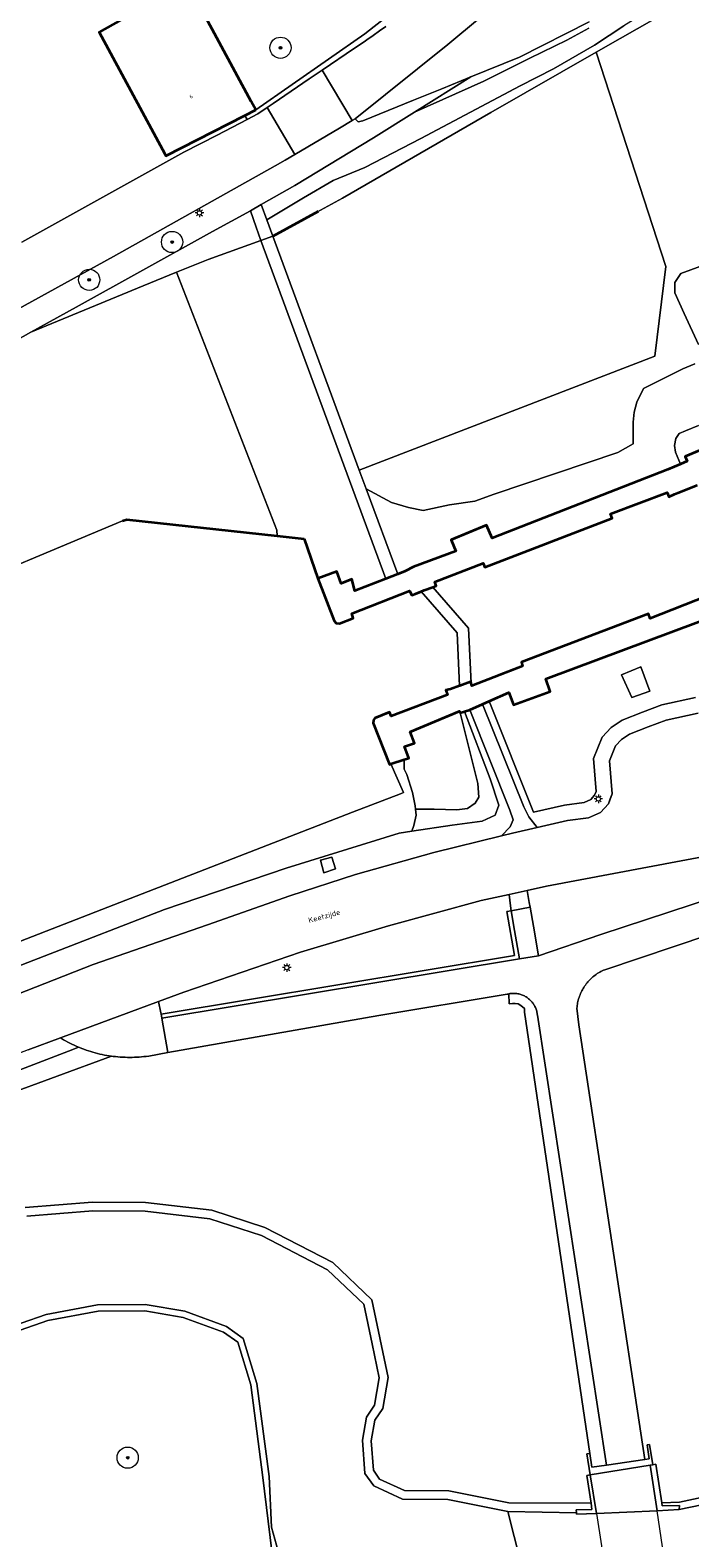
# Model space of a CAD drawing. Header units: metres. Extents: x 131489 to 134032, y 502353 to 503606.
# Tile 83 of 90: x 133379 to 133441, y 503100 to 503242. Entities that reach past the tile are written whole.
import ezdxf
from ezdxf.enums import TextEntityAlignment as Align

# ---------------------------------------------------------------- set-up
doc = ezdxf.new("R2010")
doc.units = ezdxf.units.M
for name, color, linetype, lineweight in [('ALG-laag uit', 4, 'Continuous', 18), ('B-WE-GK-BESCHOEIING-G', 130, 'GK-BESCHOEIING', 35), ('B-WE-GK-KADEMUUR-GV', 150, 'Continuous', 35), ('B-WE-GR-BEPLANTING_CULTUUR_HEESTERS-GV', 90, 'Continuous', 18), ('B-WE-GR-BOOM-S', 92, 'Continuous', 25), ('B-WE-GR-GRAS-GV', 60, 'Continuous', 13), ('B-WE-IE-TERREINAFSCHEIDING_KUNSTMATIG_MUUR-GV', 90, 'Continuous', 18), ('B-WE-KL-ET_LS_OV_LICHTMAST-S', 190, 'Continuous', 25), ('B-WE-KW-KUNSTWERK_DEK-GV', 170, 'Continuous', 18), ('B-WE-KW-KUNSTWERK_SLUIS-GV', 170, 'Continuous', 18), ('B-WE-OG-BEBOUWING-GV', 7, 'Continuous', 35), ('B-WE-OG-BEBOUWING-T18', 1, 'Continuous', 18), ('B-WE-OG-TERREIN_CULTUURSCHEIDING-GV', 7, 'Continuous', 18), ('B-WE-OG-TERREIN_ERF-GV', 7, 'Continuous', 18), ('B-WE-OG-TOPOGRAFIE-T18', 1, 'Continuous', 18), ('B-WE-OG-WATER_SLOOT-GV', 120, 'Continuous', 18), ('B-WE-OG-WEG-GV', 7, 'Continuous', 18), ('B-WE-VH-VERHARDING_ASFALT-GV', 252, 'Continuous', 18), ('B-WE-VH-VERHARDING_BEDRIJFSVLOERPLAAT-GV', 252, 'Continuous', 18), ('B-WE-VH-VERHARDING_BETON-GV', 252, 'Continuous', 18), ('B-WE-VH-VERHARDING_BETONSTRAATSTEEN-GV', 252, 'Continuous', 18), ('B-WE-VH-VERHARDING_HALFVERHARDING_GRIND-GV', 252, 'Continuous', 18), ('B-WE-VH-VERHARDING_HALFVERHARDING_SCHELP-GV', 252, 'Continuous', 18), ('B-WE-VH-VERHARDING_STRAATBAKSTEEN-GV', 252, 'Continuous', 18)]:
    doc.layers.add(name, color=color, linetype=linetype, lineweight=lineweight)
doc.styles.add('NLCS-ISO-M200-T18', font='NLCS-ISO.ttf', dxfattribs={"height": 0.36})
doc.styles.add('NLCS-ISO-M200-T25', font='NLCS-ISO.ttf', dxfattribs={"height": 0.5})
doc.linetypes.add('GK-BESCHOEIING', pattern='A,30,-5,[1,NLCS.SHX,S=1,R=0,X=0,Y=0],-5', length=40)

# ---------------------------------------------------------------- blocks, each defined once
blk = doc.blocks.new('SKL-ET_OV_LICHTMAST-SO')
at = {"color": 0, "linetype": 'ByBlock', "lineweight": 18}
for points in [[(-1.25, 0), (-2, 0)], [(-1.41, 1.41), (-0.88, 0.88)], [(0, 2), (0, 1.25)], [(0.88, 0.88), (1.41, 1.41)], [(2, 0), (1.25, 0)], [(-1.41, -1.41), (-0.88, -0.88)], [(0, -1.25), (0, -2)], [(0.88, -0.88), (1.41, -1.41)]]:
    blk.add_lwpolyline(points, dxfattribs=at)
blk.add_circle((0, 0), 1, dxfattribs=at)
blk = doc.blocks.new('SGR-BOOM_01-SO')
at = {"linetype": 'ByBlock', "lineweight": 18}
h = blk.add_hatch(color=0, dxfattribs=at)
h.dxf.hatch_style = 1
edge = h.paths.add_edge_path()
edge.add_arc((0, 0), 0.25, 0, 360)
at = {"color": 0, "linetype": 'ByBlock', "lineweight": 18}
for radius in [2, 0.25]:
    blk.add_circle((0, 0), radius, dxfattribs=at)

msp = doc.modelspace()

# ---------------------------------------------------------------- linework, layer by layer
at = {"layer": 'ALG-laag uit', "flags": 128}
for points in [[(133423.169, 503165.71), (133424.209, 503165.969), (133426.512, 503166.49), (133425.72, 503167.483), (133425.259, 503168.452), (133421.357, 503178.106), (133420.177, 503177.584), (133423.951, 503168.129), (133424.254, 503167.209), (133423.987, 503166.543)], [(133466.723, 503167.66), (133466.367, 503168.689), (133455.956, 503166.338), (133427.415, 503160.943), (133425.569, 503160.547), (133425.781, 503159.43), (133425.867, 503158.973), (133426.166, 503157.182), (133426.632, 503154.387), (133432.511, 503156.392), (133449.641, 503162.037), (133465.273, 503167.188)], [(133423.88, 503160.184), (133424.009, 503159.095), (133424.062, 503158.642), (133425.867, 503158.973), (133425.781, 503159.43), (133425.569, 503160.547)], [(133423.88, 503160.184), (133421.25, 503159.62), (133412.512, 503157.212), (133404.224, 503154.747), (133393.215, 503150.971), (133390.816, 503150.079), (133391.042, 503149.006), (133391.065, 503148.893), (133424.384, 503154.426), (133423.668, 503158.574), (133424.062, 503158.642), (133424.009, 503159.095)], [(133424.847, 503154.097), (133424.384, 503156.776), (133424.062, 503158.642), (133423.668, 503158.574), (133424.384, 503154.426), (133391.065, 503148.893), (133391.142, 503148.529), (133391.147, 503148.501)], [(133424.847, 503154.097), (133426.632, 503154.387), (133426.166, 503157.182), (133425.867, 503158.973), (133424.062, 503158.642), (133424.384, 503156.776)], [(133386.394, 503144.927), (133386.549, 503144.907), (133386.771, 503144.881), (133386.994, 503144.859), (133387.217, 503144.841), (133387.44, 503144.827), (133387.664, 503144.818), (133387.888, 503144.812), (133388.112, 503144.81), (133388.335, 503144.812), (133388.559, 503144.818), (133388.783, 503144.828), (133389.006, 503144.843), (133389.229, 503144.861), (133389.452, 503144.883), (133389.674, 503144.909), (133389.896, 503144.939), (133391.705, 503145.26), (133391.147, 503148.501), (133391.142, 503148.529), (133391.065, 503148.893), (133391.042, 503149.006), (133390.816, 503150.079), (133381.576, 503146.646), (133381.675, 503146.586), (133381.869, 503146.473), (133382.065, 503146.362), (133382.263, 503146.256), (133382.462, 503146.153), (133382.664, 503146.054), (133382.867, 503145.958), (133383.072, 503145.866), (133383.278, 503145.777), (133383.379, 503145.735), (133383.587, 503145.653), (133383.796, 503145.574), (133384.006, 503145.499), (133384.218, 503145.428), (133384.431, 503145.36), (133384.646, 503145.296), (133384.861, 503145.237), (133385.078, 503145.181), (133385.295, 503145.129), (133385.513, 503145.08), (133385.732, 503145.036), (133385.952, 503144.996), (133386.173, 503144.959)]]:
    msp.add_lwpolyline(points, close=True, dxfattribs=at)
for points in [[(133441.687, 503177.281), (133438.692, 503176.622), (133436.99, 503175.982), (133435.227, 503175.289), (133434.462, 503174.785), (133433.921, 503174.192), (133433.344, 503172.775), (133433.584, 503169.666), (133433.231, 503168.732), (133432.477, 503167.904), (133431.347, 503167.411), (133429.368, 503167.135), (133426.512, 503166.49), (133424.209, 503165.969), (133423.169, 503165.71), (133416.765, 503164.118), (133409.398, 503162.057), (133403.191, 503160.034), (133395.428, 503157.313), (133384.671, 503153.562), (133356.416, 503142.467)], [(133426.512, 503166.49), (133429.368, 503167.135), (133431.347, 503167.411), (133432.477, 503167.904), (133433.231, 503168.732), (133433.408, 503169.199)], [(133378.547, 503145.52), (133381.576, 503146.646), (133390.816, 503150.079), (133393.215, 503150.971), (133404.224, 503154.747), (133412.512, 503157.212), (133421.25, 503159.62), (133423.88, 503160.184), (133425.569, 503160.547), (133427.415, 503160.943), (133455.956, 503166.338)], [(133048.23, 503025.265), (133100.601, 503043.712), (133113.096, 503048.21), (133175.678, 503070.74), (133215.706, 503085.895), (133239.238, 503094.78), (133260.835, 503103.345), (133296.575, 503118.202), (133308.233, 503123), (133311.574, 503124.582), (133313.627, 503125.454), (133342.177, 503137.198), (133346.114, 503138.8), (133347.845, 503139.213), (133348.42, 503139.431), (133356.416, 503142.467), (133384.671, 503153.562), (133395.428, 503157.313), (133403.191, 503160.034), (133409.398, 503162.057), (133416.765, 503164.118), (133423.169, 503165.71)], [(133449.641, 503162.037), (133432.511, 503156.392), (133426.632, 503154.387), (133424.847, 503154.097), (133391.147, 503148.501), (133391.705, 503145.26), (133411.608, 503148.753), (133423.697, 503150.772), (133423.748, 503150.785), (133423.841, 503150.806), (133423.934, 503150.823), (133424.028, 503150.837), (133424.123, 503150.846), (133424.218, 503150.851), (133424.313, 503150.852), (133424.408, 503150.85), (133424.502, 503150.843), (133424.597, 503150.832), (133424.691, 503150.817), (133424.784, 503150.799), (133424.876, 503150.776), (133424.967, 503150.75), (133425.058, 503150.719), (133425.146, 503150.685), (133425.234, 503150.648), (133425.319, 503150.606), (133425.403, 503150.561), (133425.485, 503150.513), (133425.564, 503150.461), (133425.642, 503150.406), (133425.717, 503150.348), (133425.789, 503150.286), (133425.859, 503150.222), (133425.926, 503150.155), (133425.99, 503150.085), (133426.052, 503150.012), (133426.11, 503149.937), (133426.165, 503149.859), (133426.216, 503149.779), (133426.264, 503149.697), (133426.309, 503149.613), (133426.35, 503149.528), (133426.388, 503149.44), (133426.421, 503149.352), (133426.451, 503149.261), (133426.477, 503149.17), (133426.5, 503149.078), (133426.518, 503148.984), (133426.533, 503148.89), (133426.543, 503148.796), (133433.064, 503106.365), (133436.679, 503106.891), (133430.454, 503147.881), (133430.27, 503149.462), (133430.28, 503149.575), (133430.296, 503149.705), (133430.316, 503149.835), (133430.339, 503149.964), (133430.367, 503150.092), (133430.398, 503150.219), (133430.433, 503150.345), (133430.472, 503150.47), (133430.515, 503150.594), (133430.562, 503150.716), (133430.612, 503150.837), (133430.666, 503150.956), (133430.724, 503151.074), (133430.785, 503151.189), (133430.849, 503151.303), (133430.918, 503151.415), (133430.989, 503151.525), (133431.064, 503151.632), (133431.142, 503151.737), (133431.223, 503151.84), (133431.308, 503151.94), (133431.395, 503152.037), (133431.485, 503152.132), (133431.579, 503152.224), (133431.674, 503152.313), (133431.773, 503152.399), (133431.874, 503152.482), (133431.978, 503152.562), (133432.084, 503152.639), (133432.192, 503152.713), (133432.303, 503152.783), (133432.416, 503152.849), (133432.53, 503152.913), (133432.647, 503152.972), (133432.765, 503153.029), (133432.885, 503153.081), (133445.966, 503157.466)], [(133423.841, 503150.806), (133423.748, 503150.785), (133423.697, 503150.772), (133411.608, 503148.753), (133391.705, 503145.26), (133389.896, 503144.939), (133389.674, 503144.909), (133389.452, 503144.883), (133389.229, 503144.861), (133389.006, 503144.843), (133388.783, 503144.828), (133388.559, 503144.818), (133388.335, 503144.812), (133388.112, 503144.81), (133387.888, 503144.812), (133387.664, 503144.818), (133387.44, 503144.827), (133387.217, 503144.841), (133386.994, 503144.859), (133386.771, 503144.881), (133386.549, 503144.907), (133386.394, 503144.927)], [(133426.543, 503148.796), (133426.533, 503148.89), (133426.518, 503148.984), (133426.5, 503149.078), (133426.477, 503149.17), (133426.451, 503149.261), (133426.421, 503149.352), (133426.388, 503149.44), (133426.35, 503149.528), (133426.309, 503149.613), (133426.264, 503149.697), (133426.216, 503149.779), (133426.165, 503149.859), (133426.11, 503149.937), (133426.052, 503150.012), (133425.99, 503150.085), (133425.926, 503150.155), (133425.859, 503150.222), (133425.789, 503150.286), (133425.717, 503150.348), (133425.642, 503150.406), (133425.564, 503150.461), (133425.485, 503150.513), (133425.403, 503150.561), (133425.319, 503150.606), (133425.234, 503150.648), (133425.146, 503150.685), (133425.058, 503150.719), (133424.967, 503150.75), (133424.876, 503150.776), (133424.784, 503150.799), (133424.691, 503150.817), (133424.597, 503150.832), (133424.502, 503150.843), (133424.408, 503150.85), (133424.313, 503150.852), (133424.218, 503150.851), (133424.123, 503150.846), (133424.028, 503150.837), (133423.934, 503150.823), (133423.841, 503150.806)], [(133433.063, 503106.37), (133426.543, 503148.796)], [(133381.576, 503146.646), (133378.547, 503145.52), (133361.618, 503139.085), (133350.414, 503134.264), (133350.028, 503134.098), (133343.082, 503131.013), (133332.347, 503126.314), (133329.23, 503121.23), (133328.702, 503120.368), (133324.215, 503118.494), (133317.541, 503115.707), (133314.74, 503108.34), (133314.848, 503108.105)], [(133383.278, 503145.777), (133383.072, 503145.866), (133382.867, 503145.958), (133382.664, 503146.054), (133382.462, 503146.153), (133382.263, 503146.256), (133382.065, 503146.362), (133381.869, 503146.473), (133381.675, 503146.586), (133381.576, 503146.646)], [(133386.394, 503144.927), (133386.173, 503144.959), (133385.952, 503144.996), (133385.732, 503145.036), (133385.513, 503145.08), (133385.295, 503145.129), (133385.078, 503145.181), (133384.861, 503145.237), (133384.646, 503145.296), (133384.431, 503145.36), (133384.218, 503145.428), (133384.006, 503145.499), (133383.796, 503145.574), (133383.587, 503145.653), (133383.379, 503145.735), (133383.278, 503145.777)]]:
    msp.add_lwpolyline(points, dxfattribs=at)
at = {"layer": 'B-WE-GK-BESCHOEIING-G', "flags": 128}
for points in [[(133401.604, 503222.243), (133405.896, 503224.598)], [(133387.415, 503195.404), (133387.836, 503195.525)], [(133387.836, 503195.525), (133402.001, 503193.984)], [(133402.001, 503193.984), (133404.57, 503193.705)], [(133404.57, 503193.705), (133405.832, 503189.963)], [(133442.52, 503188.306), (133437.162, 503186.204)], [(133437.011, 503186.634), (133425.031, 503182.072)], [(133437.162, 503186.204), (133437.011, 503186.634)], [(133425.031, 503182.072), (133425.147, 503181.713)], [(133425.147, 503181.713), (133422.929, 503180.846)]]:
    msp.add_lwpolyline(points, dxfattribs=at)
at = {"layer": 'B-WE-GK-KADEMUUR-GV', "flags": 128}
for points in [[(133441.817, 503202.037), (133440.476, 503201.469), (133440.661, 503201.027), (133440.043, 503200.761), (133438.84, 503200.244), (133422.288, 503193.782), (133421.755, 503195.004), (133418.402, 503193.613), (133418.846, 503192.553), (133414.867, 503191.077), (133414.074, 503190.656), (133413.372, 503190.383), (133412.266, 503189.953), (133409.342, 503188.815), (133409.035, 503189.893), (133408.054, 503189.486), (133407.636, 503190.635), (133405.832, 503189.963), (133407.376, 503185.968), (133407.563, 503185.761), (133407.871, 503185.72), (133409.189, 503186.221), (133409.044, 503186.666), (133414.488, 503188.793), (133414.709, 503188.386), (133415.039, 503188.511), (133415.58, 503188.744), (133415.857, 503188.864), (133416.67, 503189.159), (133416.992, 503189.276), (133416.863, 503189.659), (133421.444, 503191.431), (133421.575, 503191.049), (133433.591, 503195.664), (133433.436, 503196.057), (133438.766, 503198.088), (133438.933, 503197.683), (133439.459, 503197.913), (133439.797, 503198.048), (133441.605, 503198.77)], [(133442.52, 503188.306), (133437.162, 503186.204), (133437.011, 503186.634), (133425.031, 503182.072), (133425.147, 503181.713), (133420.375, 503179.847), (133420.287, 503180.097), (133420.24, 503180.231), (133419.245, 503179.857), (133419.203, 503179.842), (133418.339, 503179.53), (133417.926, 503179.431), (133418.077, 503179.014), (133412.769, 503176.974), (133412.596, 503177.359), (133411.229, 503176.812), (133411.088, 503176.619), (133411.053, 503176.336), (133412.599, 503172.441), (133412.734, 503172.485), (133413.998, 503172.893), (133414.42, 503173.029), (133414.019, 503174.122), (133414.942, 503174.455), (133414.562, 503175.524), (133419.199, 503177.467), (133419.271, 503177.296), (133419.663, 503177.421), (133420.177, 503177.584), (133421.357, 503178.106), (133422.003, 503178.391), (133423.855, 503179.21), (133424.29, 503178.067), (133427.744, 503179.308), (133427.338, 503180.494), (133444.088, 503186.752)]]:
    msp.add_lwpolyline(points, dxfattribs=at)
at = {"layer": 'B-WE-GR-BEPLANTING_CULTUUR_HEESTERS-GV', "flags": 128}
msp.add_lwpolyline([(133401.494, 503098.262), (133400.667, 503105.208), (133399.511, 503113.934), (133398.291, 503117.942), (133396.95, 503118.907), (133393.145, 503120.297), (133389.521, 503120.919), (133385.133, 503120.873), (133380.39, 503119.985), (133375.769, 503118.39)], dxfattribs=at)
at = {"layer": 'B-WE-GR-GRAS-GV', "flags": 128}
for points in [[(133432.087, 503239.595), (133434.36, 503240.895), (133441.921, 503245.222), (133452.239, 503251.126), (133451.01, 503251.835), (133450.597, 503251.925), (133448.949, 503251.327), (133447.096, 503250.147), (133444.407, 503248.089), (133441.148, 503246.237), (133437.399, 503243.765), (133434.692, 503242.079), (133431.931, 503240.263), (133428.052, 503238.047), (133424.91, 503236.424), (133415.566, 503231.448), (133410.261, 503228.729), (133407.29, 503227.493), (133404.486, 503225.877), (133401.036, 503223.805), (133401.604, 503222.243), (133408.157, 503225.838), (133422.16, 503233.914)], [(133432.087, 503239.595), (133422.16, 503233.914), (133408.157, 503225.838), (133401.604, 503222.243), (133409.753, 503200.175), (133437.625, 503210.934), (133438.642, 503219.377)], [(133392.507, 503218.868), (133401.966, 503194.52), (133402.001, 503193.984), (133404.57, 503193.705), (133405.832, 503189.963), (133407.636, 503190.635), (133408.054, 503189.486), (133409.035, 503189.893), (133409.342, 503188.815), (133412.266, 503189.953), (133400.455, 503221.841), (133395.515, 503220.059)]]:
    msp.add_lwpolyline(points, close=True, dxfattribs=at)
for points in [[(133441.921, 503245.222), (133434.36, 503240.895), (133432.087, 503239.595), (133438.642, 503219.377), (133437.625, 503210.934), (133409.753, 503200.175), (133410.394, 503198.438), (133412.785, 503197.148), (133414.387, 503196.664), (133415.764, 503196.393), (133418.268, 503196.902), (133420.636, 503197.27), (133422.477, 503197.939), (133434.115, 503201.861), (133435.567, 503202.673), (133435.559, 503204.699), (133435.658, 503205.641), (133435.911, 503206.601), (133436.559, 503207.887), (133440.257, 503209.733), (133441.385, 503210.222)], [(133431.383, 503241.854), (133429.333, 503240.748), (133425.83, 503239.049), (133421.491, 503236.858), (133414.96, 503233.954), (133411.081, 503231.534), (133403.687, 503227.041), (133400.512, 503225.247), (133401.036, 503223.805), (133404.486, 503225.877), (133407.29, 503227.493), (133410.261, 503228.729), (133415.566, 503231.448), (133424.91, 503236.424), (133428.052, 503238.047), (133431.931, 503240.263), (133434.692, 503242.079)], [(133442.554, 503219.632), (133440.068, 503218.718), (133439.506, 503217.876), (133439.499, 503216.911), (133440.367, 503214.975), (133441.728, 503212.046)], [(133441.728, 503212.046), (133440.367, 503214.975), (133439.499, 503216.911), (133439.506, 503217.876), (133440.068, 503218.718), (133442.554, 503219.632)], [(133441.385, 503210.222), (133440.257, 503209.733), (133436.559, 503207.887), (133435.911, 503206.601), (133435.658, 503205.641), (133435.559, 503204.699), (133435.567, 503202.673), (133434.115, 503201.861), (133422.477, 503197.939), (133420.636, 503197.27), (133418.268, 503196.902), (133415.764, 503196.393), (133414.387, 503196.664), (133412.785, 503197.148), (133410.394, 503198.438), (133413.372, 503190.383), (133414.074, 503190.656), (133414.867, 503191.077), (133418.846, 503192.553), (133418.402, 503193.613), (133421.755, 503195.004), (133422.288, 503193.782), (133438.84, 503200.244), (133440.043, 503200.761), (133439.549, 503201.878), (133439.468, 503202.501), (133439.587, 503203.174), (133439.924, 503203.644), (133440.512, 503203.904), (133441.735, 503204.384)], [(133441.735, 503204.384), (133440.512, 503203.904), (133439.924, 503203.644), (133439.587, 503203.174), (133439.468, 503202.501), (133439.549, 503201.878), (133440.043, 503200.761), (133440.661, 503201.027), (133440.476, 503201.469), (133441.817, 503202.037)], [(133445.966, 503157.466), (133432.885, 503153.081), (133432.765, 503153.029), (133432.647, 503152.972), (133432.53, 503152.913), (133432.416, 503152.849), (133432.303, 503152.783), (133432.192, 503152.713), (133432.084, 503152.639), (133431.978, 503152.562), (133431.874, 503152.482), (133431.773, 503152.399), (133431.674, 503152.313), (133431.579, 503152.224), (133431.485, 503152.132), (133431.395, 503152.037), (133431.308, 503151.94), (133431.223, 503151.84), (133431.142, 503151.737), (133431.064, 503151.632), (133430.989, 503151.525), (133430.918, 503151.415), (133430.849, 503151.303), (133430.785, 503151.189), (133430.724, 503151.074), (133430.666, 503150.956), (133430.612, 503150.837), (133430.562, 503150.716), (133430.515, 503150.594), (133430.472, 503150.47), (133430.433, 503150.345), (133430.398, 503150.219), (133430.367, 503150.092), (133430.339, 503149.964), (133430.316, 503149.835), (133430.296, 503149.705), (133430.28, 503149.575), (133430.27, 503149.462), (133430.454, 503147.881), (133436.679, 503106.891), (133437.077, 503106.949), (133436.885, 503108.273), (133437.108, 503108.308), (133437.412, 503106.391), (133437.711, 503106.437), (133438.272, 503102.811), (133439.948, 503102.861), (133450.496, 503105.133)], [(133378.239, 503130.657), (133384.606, 503131.152), (133389.601, 503131.137), (133395.845, 503130.403), (133400.839, 503128.781), (133407.244, 503125.464), (133410.93, 503121.944), (133412.461, 503114.623), (133411.964, 503111.709), (133411.215, 503110.587), (133410.886, 503108.668), (133411.077, 503105.875), (133411.672, 503105.05), (133414.002, 503103.966), (133418.192, 503103.948), (133423.835, 503102.813), (133431.601, 503102.776), (133431.214, 503105.388), (133431.529, 503105.432), (133431.213, 503107.432), (133431.473, 503107.467), (133425.319, 503149.082), (133425.319, 503149.437), (133424.99, 503149.711), (133424.744, 503149.875), (133424.443, 503149.903), (133424.197, 503149.903), (133423.868, 503149.875), (133423.841, 503150.806)], [(133386.394, 503144.927), (133370.982, 503139.279)], [(133370.982, 503139.279), (133386.394, 503144.927)], [(133383.278, 503145.777), (133382.745, 503145.571), (133375.759, 503142.869)]]:
    msp.add_lwpolyline(points, dxfattribs=at)
at = {"layer": 'B-WE-IE-TERREINAFSCHEIDING_KUNSTMATIG_MUUR-GV', "flags": 128}
for points in [[(133437.183, 503106.348), (133437.412, 503106.391), (133437.108, 503108.308), (133436.885, 503108.273), (133437.077, 503106.949), (133436.679, 503106.891), (133433.064, 503106.365), (133431.663, 503106.162), (133431.473, 503107.467), (133431.213, 503107.432), (133431.529, 503105.432)], [(133431.529, 503105.432), (133431.214, 503105.388), (133431.601, 503102.776), (133431.69, 503102.175), (133430.203, 503102.134), (133430.217, 503101.855), (133430.223, 503101.735), (133432.102, 503101.798)], [(133439.932, 503102.558), (133438.319, 503102.51), (133438.272, 503102.811), (133437.711, 503106.437), (133437.412, 503106.391), (133437.183, 503106.348), (133437.827, 503102.042), (133439.911, 503102.168)]]:
    msp.add_lwpolyline(points, close=True, dxfattribs=at)
at = {"layer": 'B-WE-KW-KUNSTWERK_DEK-GV', "flags": 128}
msp.add_lwpolyline([(133437.183, 503106.348), (133431.529, 503105.432), (133432.102, 503101.798), (133432.998, 503096.12), (133433.652, 503091.972), (133439.211, 503092.777), (133438.588, 503096.946), (133437.827, 503102.042)], close=True, dxfattribs=at)
at = {"layer": 'B-WE-KW-KUNSTWERK_SLUIS-GV', "flags": 128}
msp.add_lwpolyline([(133416.67, 503189.159), (133415.857, 503188.864), (133415.58, 503188.744), (133418.986, 503184.85), (133419.203, 503179.842), (133419.245, 503179.857), (133420.24, 503180.231), (133420.287, 503180.097), (133420.062, 503185.281)], close=True, dxfattribs=at)
at = {"layer": 'B-WE-OG-BEBOUWING-GV', "flags": 128}
msp.add_lwpolyline([(133399.987, 503234.166), (133399.558, 503234.964), (133393.535, 503246.183), (133385.227, 503241.476), (133391.427, 503230.005), (133391.523, 503229.827), (133398.958, 503233.638)], close=True, dxfattribs=at)
at = {"layer": 'B-WE-OG-TERREIN_CULTUURSCHEIDING-GV', "flags": 128}
msp.add_lwpolyline([(133444.088, 503186.752), (133427.338, 503180.494), (133427.744, 503179.308), (133424.29, 503178.067), (133423.855, 503179.21), (133422.003, 503178.391), (133426.184, 503167.943), (133429.101, 503168.602), (133430.939, 503168.858), (133431.59, 503169.142), (133431.938, 503169.525), (133432.073, 503169.882), (133431.831, 503173.011), (133432.641, 503175), (133433.487, 503175.927), (133434.537, 503176.619), (133436.455, 503177.373), (133438.268, 503178.054), (133441.455, 503178.756)], dxfattribs=at)
for points in [[(133435.442, 503178.736), (133434.487, 503180.902), (133436.286, 503181.636), (133437.13, 503179.36)], [(133419.271, 503177.296), (133419.199, 503177.467), (133414.562, 503175.524), (133414.942, 503174.455), (133414.019, 503174.122), (133414.42, 503173.029), (133413.998, 503172.893), (133413.991, 503171.99), (133414.232, 503171.497), (133414.755, 503169.795), (133415.026, 503168.549), (133415.06, 503168.219), (133416.811, 503168.206), (133418.935, 503168.155), (133419.962, 503168.278), (133420.687, 503168.771), (133421.017, 503169.357), (133420.936, 503170.643)], [(133419.271, 503177.296), (133420.936, 503170.643), (133421.017, 503169.357), (133420.687, 503168.771), (133419.962, 503168.278), (133418.935, 503168.155), (133416.811, 503168.206), (133415.06, 503168.219), (133415.118, 503167.658), (133414.901, 503166.689), (133414.706, 503166.131), (133418.516, 503166.699), (133421.321, 503167.086), (133422.575, 503167.648), (133422.913, 503168.609), (133422.1, 503171.067), (133419.663, 503177.421)]]:
    msp.add_lwpolyline(points, close=True, dxfattribs=at)
at = {"layer": 'B-WE-OG-TERREIN_ERF-GV', "flags": 128}
msp.add_lwpolyline([(133377.922, 503221.701), (133393.221, 503230.176), (133396.348, 503231.789), (133399.17, 503233.25), (133398.958, 503233.638), (133391.523, 503229.827), (133391.427, 503230.005), (133385.227, 503241.476), (133393.535, 503246.183), (133399.558, 503234.964), (133399.987, 503234.166), (133410.267, 503241.344), (133421.219, 503249.931)], dxfattribs=at)
msp.add_lwpolyline([(133348.885, 503179.216), (133355.883, 503182.34), (133356.445, 503182.591), (133369.271, 503187.799), (133387.415, 503195.404), (133387.836, 503195.525), (133402.001, 503193.984), (133401.966, 503194.52), (133392.507, 503218.868), (133389.371, 503217.568), (133378.799, 503213.185), (133376.838, 503212.092), (133371.478, 503209.446), (133348.526, 503200.248), (133349.861, 503197.134), (133365.701, 503203.603), (133369.811, 503193.662), (133354.19, 503187.248), (133354.603, 503186.051), (133347.308, 503183.055)], close=True, dxfattribs=at)
at = {"layer": 'B-WE-OG-WATER_SLOOT-GV', "flags": 128}
for points in [[(133441.605, 503198.77), (133439.797, 503198.048), (133439.459, 503197.913), (133438.933, 503197.683), (133438.766, 503198.088), (133433.436, 503196.057), (133433.591, 503195.664), (133421.575, 503191.049), (133421.444, 503191.431), (133416.863, 503189.659), (133416.992, 503189.276), (133416.67, 503189.159), (133420.062, 503185.281), (133420.287, 503180.097), (133420.375, 503179.847), (133425.147, 503181.713), (133425.031, 503182.072), (133437.011, 503186.634), (133437.162, 503186.204), (133442.52, 503188.306)], [(133349.678, 503144.836), (133386.613, 503159.197), (133409.117, 503167.922), (133413.632, 503169.673), (133413.913, 503169.782), (133412.734, 503172.485), (133412.599, 503172.441), (133411.053, 503176.336), (133411.088, 503176.619), (133411.229, 503176.812), (133412.596, 503177.359), (133412.769, 503176.974), (133418.077, 503179.014), (133417.926, 503179.431), (133418.339, 503179.53), (133419.203, 503179.842), (133418.986, 503184.85), (133415.58, 503188.744), (133415.039, 503188.511), (133414.709, 503188.386), (133414.488, 503188.793), (133409.044, 503186.666), (133409.189, 503186.221), (133407.871, 503185.72), (133407.563, 503185.761), (133407.376, 503185.968), (133405.832, 503189.963), (133404.57, 503193.705), (133402.001, 503193.984), (133387.836, 503195.525), (133387.415, 503195.404), (133369.271, 503187.799)], [(133357.332, 503145.562), (133391.392, 503158.763), (133402.871, 503162.669), (133413.502, 503165.951), (133414.706, 503166.131), (133414.901, 503166.689), (133415.118, 503167.658), (133415.06, 503168.219), (133415.026, 503168.549), (133414.755, 503169.795), (133414.232, 503171.497), (133413.991, 503171.99), (133413.998, 503172.893), (133412.734, 503172.485), (133413.913, 503169.782), (133413.632, 503169.673), (133409.117, 503167.922), (133386.613, 503159.197), (133349.678, 503144.836)], [(133378.41, 503129.852), (133384.636, 503130.336), (133389.552, 503130.321), (133395.67, 503129.602), (133400.523, 503128.025), (133406.765, 503124.793), (133410.183, 503121.529), (133410.963, 503117.797), (133411.63, 503114.608), (133411.189, 503112.017), (133410.44, 503110.895), (133410.065, 503108.709), (133410.279, 503105.586), (133411.135, 503104.4), (133413.819, 503103.15), (133418.109, 503103.132), (133423.745, 503101.999), (133430.217, 503101.855), (133430.203, 503102.134), (133431.69, 503102.175), (133431.601, 503102.776), (133423.835, 503102.813), (133418.192, 503103.948), (133414.002, 503103.966), (133411.672, 503105.05), (133411.077, 503105.875), (133410.886, 503108.668), (133411.215, 503110.587), (133411.964, 503111.709), (133412.461, 503114.623), (133410.93, 503121.944), (133407.244, 503125.464), (133400.839, 503128.781), (133395.845, 503130.403), (133389.601, 503131.137), (133384.606, 503131.152), (133378.239, 503130.657)], [(133427.386, 503087.589), (133423.745, 503101.999), (133418.109, 503103.132), (133413.819, 503103.15), (133411.135, 503104.4), (133410.279, 503105.586), (133410.065, 503108.709), (133410.44, 503110.895), (133411.189, 503112.017), (133411.63, 503114.608), (133410.963, 503117.797), (133410.183, 503121.529), (133406.765, 503124.793), (133400.523, 503128.025), (133395.67, 503129.602), (133389.552, 503130.321), (133384.636, 503130.336), (133378.41, 503129.852)], [(133402.1, 503098.251), (133401.479, 503100.502), (133401.262, 503105.283), (133400.099, 503114.062), (133398.808, 503118.306), (133397.231, 503119.439), (133393.299, 503120.876), (133389.569, 503121.516), (133385.075, 503121.469), (133380.237, 503120.563), (133375.496, 503118.927)], [(133375.496, 503118.927), (133380.237, 503120.563), (133385.075, 503121.469), (133389.569, 503121.516), (133393.299, 503120.876), (133397.231, 503119.439), (133398.808, 503118.306), (133400.099, 503114.062), (133401.262, 503105.283), (133401.479, 503100.502), (133402.1, 503098.251)], [(133375.769, 503118.39), (133380.39, 503119.985), (133385.133, 503120.873), (133389.521, 503120.919), (133393.145, 503120.297), (133396.95, 503118.907), (133398.291, 503117.942), (133399.511, 503113.934), (133400.667, 503105.208), (133401.494, 503098.262)], [(133450.496, 503105.133), (133439.948, 503102.861), (133438.272, 503102.811), (133438.319, 503102.51), (133439.932, 503102.558), (133439.911, 503102.168), (133450.74, 503104.417)], [(133450.74, 503104.417), (133439.911, 503102.168), (133437.827, 503102.042), (133432.102, 503101.798), (133430.223, 503101.735), (133430.217, 503101.855), (133423.745, 503101.999), (133427.386, 503087.589)]]:
    msp.add_lwpolyline(points, dxfattribs=at)
at = {"layer": 'B-WE-OG-WEG-GV', "flags": 128}
for points in [[(133431.437, 503242.467), (133424.846, 503239.131), (133420.282, 503237.275), (133414.96, 503233.954), (133421.491, 503236.858), (133425.83, 503239.049), (133429.333, 503240.748), (133431.383, 503241.854)], [(133423.169, 503165.71), (133423.987, 503166.543), (133424.254, 503167.209), (133423.951, 503168.129), (133420.177, 503177.584), (133419.663, 503177.421), (133422.1, 503171.067), (133422.913, 503168.609), (133422.575, 503167.648), (133421.321, 503167.086), (133418.516, 503166.699), (133414.706, 503166.131), (133413.502, 503165.951), (133402.871, 503162.669), (133391.392, 503158.763), (133357.332, 503145.562)], [(133441.455, 503178.756), (133438.268, 503178.054), (133436.455, 503177.373), (133434.537, 503176.619), (133433.487, 503175.927), (133432.641, 503175), (133431.831, 503173.011), (133432.073, 503169.882), (133431.938, 503169.525), (133431.59, 503169.142), (133430.939, 503168.858), (133429.101, 503168.602), (133426.184, 503167.943), (133422.003, 503178.391), (133421.357, 503178.106), (133425.259, 503168.452), (133425.72, 503167.483), (133426.512, 503166.49)], [(133433.408, 503169.199), (133433.584, 503169.666), (133433.344, 503172.775), (133433.921, 503174.192), (133434.462, 503174.785), (133435.227, 503175.289), (133436.99, 503175.982), (133438.692, 503176.622), (133441.687, 503177.281)], [(133314.848, 503108.105), (133315.06, 503108.191), (133317.906, 503115.053), (133320.308, 503115.922), (133329.572, 503119.809), (133330.83, 503122.102), (133331.403, 503123.147), (133342.462, 503127.41), (133345.078, 503122.514), (133345.274, 503126.861), (133346.824, 503129.159), (133348.94, 503130.913), (133350.186, 503131.984), (133352.368, 503133.187), (133354.935, 503134.545), (133358.315, 503136.112), (133362.55, 503137.76), (133365.186, 503138.779), (133375.759, 503142.869), (133382.745, 503145.571), (133383.278, 503145.777)]]:
    msp.add_lwpolyline(points, dxfattribs=at)
for points in [[(133378.799, 503213.185), (133389.371, 503217.568), (133392.507, 503218.868), (133395.515, 503220.059), (133400.455, 503221.841), (133400.026, 503223.088), (133399.487, 503224.655), (133395.923, 503222.682), (133383.074, 503215.568)], [(133406.108, 503163.419), (133407.171, 503163.708), (133407.496, 503162.58), (133406.41, 503162.2)]]:
    msp.add_lwpolyline(points, close=True, dxfattribs=at)
at = {"layer": 'B-WE-VH-VERHARDING_ASFALT-GV', "flags": 128}
msp.add_lwpolyline([(133424.059, 503245.325), (133418.11, 503240.325), (133409.367, 503233.311), (133409.641, 503233.033), (133410.099, 503233.116), (133414.858, 503235.069), (133417.529, 503236.155), (133420.282, 503237.275), (133424.846, 503239.131), (133431.437, 503242.467)], dxfattribs=at)
msp.add_lwpolyline([(133437.183, 503106.348), (133431.529, 503105.432), (133432.102, 503101.798), (133432.998, 503096.12), (133433.652, 503091.972), (133439.211, 503092.777), (133438.588, 503096.946), (133437.827, 503102.042)], close=True, dxfattribs=at)
at = {"layer": 'B-WE-VH-VERHARDING_BEDRIJFSVLOERPLAAT-GV', "flags": 128}
msp.add_lwpolyline([(133437.183, 503106.348), (133431.529, 503105.432), (133432.102, 503101.798), (133437.827, 503102.042)], close=True, dxfattribs=at)
at = {"layer": 'B-WE-VH-VERHARDING_BETON-GV', "flags": 128}
msp.add_lwpolyline([(133435.442, 503178.736), (133437.13, 503179.36), (133436.286, 503181.636), (133434.487, 503180.902)], close=True, dxfattribs=at)
at = {"layer": 'B-WE-VH-VERHARDING_BETONSTRAATSTEEN-GV', "flags": 128}
msp.add_lwpolyline([(133421.219, 503249.931), (133410.267, 503241.344), (133399.987, 503234.166), (133398.958, 503233.638), (133399.17, 503233.25), (133400.187, 503233.777), (133401.065, 503234.387), (133401.621, 503234.773), (133405.033, 503237.085), (133406.267, 503237.921), (133409.31, 503239.982), (133409.828, 503240.333), (133410.344, 503240.688), (133410.465, 503240.772), (133411.059, 503241.185), (133411.651, 503241.601), (133412.24, 503242.021)], dxfattribs=at)
msp.add_lwpolyline([(133409.093, 503233.149), (133406.267, 503237.921), (133405.033, 503237.085), (133401.621, 503234.773), (133401.065, 503234.387), (133403.677, 503229.956), (133407.872, 503232.429)], close=True, dxfattribs=at)
at = {"layer": 'B-WE-VH-VERHARDING_HALFVERHARDING_GRIND-GV', "flags": 128}
msp.add_lwpolyline([(133406.108, 503163.419), (133406.41, 503162.2), (133407.496, 503162.58), (133407.171, 503163.708)], close=True, dxfattribs=at)
at = {"layer": 'B-WE-VH-VERHARDING_HALFVERHARDING_SCHELP-GV', "flags": 128}
msp.add_lwpolyline([(133423.841, 503150.806), (133423.868, 503149.875), (133424.197, 503149.903), (133424.443, 503149.903), (133424.744, 503149.875), (133424.99, 503149.711), (133425.319, 503149.437), (133425.319, 503149.082), (133431.473, 503107.467), (133431.663, 503106.162), (133433.064, 503106.365), (133433.063, 503106.37)], dxfattribs=at)
at = {"layer": 'B-WE-VH-VERHARDING_STRAATBAKSTEEN-GV', "flags": 128}
for points in [[(133412.24, 503242.021), (133411.651, 503241.601), (133411.059, 503241.185), (133410.465, 503240.772), (133410.344, 503240.688), (133409.828, 503240.333), (133409.31, 503239.982), (133406.267, 503237.921), (133409.093, 503233.149), (133409.367, 503233.311), (133418.11, 503240.325), (133424.059, 503245.325)], [(133376.838, 503212.092), (133378.799, 503213.185), (133383.074, 503215.568), (133395.923, 503222.682), (133399.487, 503224.655), (133400.512, 503225.247), (133403.687, 503227.041), (133411.081, 503231.534), (133414.96, 503233.954), (133420.282, 503237.275), (133417.529, 503236.155), (133414.858, 503235.069), (133410.099, 503233.116), (133409.641, 503233.033), (133409.367, 503233.311), (133409.093, 503233.149), (133407.872, 503232.429), (133403.677, 503229.956), (133402.767, 503229.419), (133401.829, 503228.894), (133386.564, 503220.344), (133377.347, 503215.258)], [(133377.347, 503215.258), (133386.564, 503220.344), (133401.829, 503228.894), (133402.767, 503229.419), (133403.677, 503229.956), (133401.065, 503234.387), (133400.187, 503233.777), (133399.17, 503233.25), (133396.348, 503231.789), (133393.221, 503230.176), (133377.922, 503221.701)]]:
    msp.add_lwpolyline(points, dxfattribs=at)
for points in [[(133400.455, 503221.841), (133401.604, 503222.243), (133401.036, 503223.805), (133400.512, 503225.247), (133399.487, 503224.655), (133400.026, 503223.088)], [(133413.372, 503190.383), (133410.394, 503198.438), (133409.753, 503200.175), (133401.604, 503222.243), (133400.455, 503221.841), (133412.266, 503189.953)]]:
    msp.add_lwpolyline(points, close=True, dxfattribs=at)

# ---------------------------------------------------------------- block references
at = {"layer": 'B-WE-GR-BOOM-S', "xscale": 0.5, "yscale": 0.5, "zscale": 0.5}
for p in [(133402.321, 503240.019), (133392.103, 503221.699), (133384.29, 503218.135), (133387.916, 503107.062)]:
    msp.add_blockref('SGR-BOOM_01-SO', p, dxfattribs=at)
at = {"layer": 'B-WE-KL-ET_LS_OV_LICHTMAST-S', "xscale": 0.2, "yscale": 0.2, "zscale": 0.2}
for p in [(133394.681, 503224.444), (133432.288, 503169.188), (133402.916, 503153.279)]:
    msp.add_blockref('SKL-ET_OV_LICHTMAST-SO', p, dxfattribs=at)

# ---------------------------------------------------------------- texts
at = {"layer": 'B-WE-OG-BEBOUWING-T18', "style": 'NLCS-ISO-M200-T18'}
msp.add_text('6', height=0.36, rotation=28.2, dxfattribs=at).set_placement((133393.89, 503235.433), align=Align.MIDDLE)
at = {"layer": 'B-WE-OG-TOPOGRAFIE-T18', "style": 'NLCS-ISO-M200-T25'}
msp.add_text('Keetzijde', height=0.5, rotation=15.4, dxfattribs=at).set_placement((133406.472, 503158.057), align=Align.MIDDLE)

doc.saveas('drawing.dxf')
